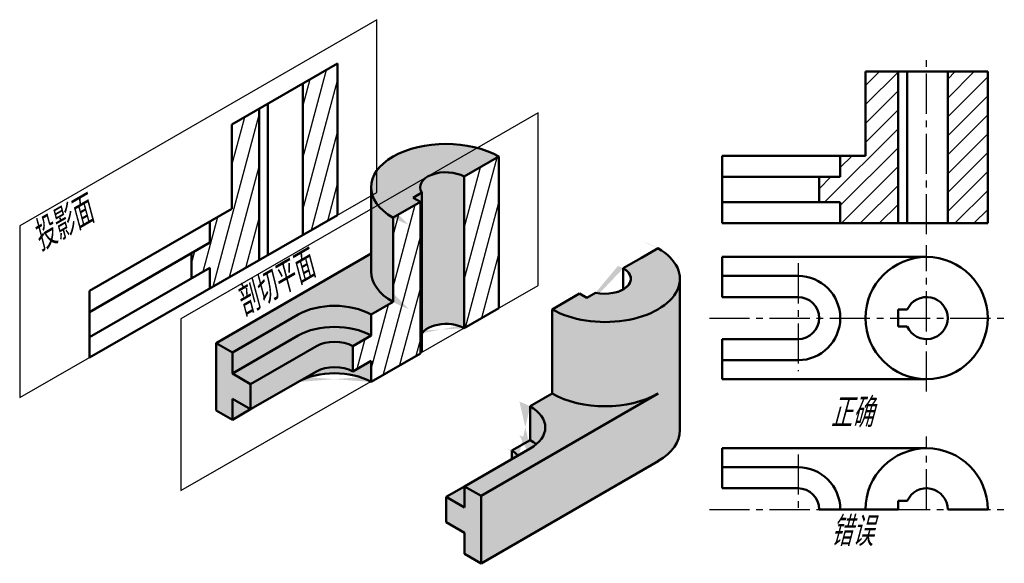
# Model space of a CAD drawing. Header units: millimetres. Extents: x 1105 to 1221, y 133 to 198.
import ezdxf

# ---------------------------------------------------------------- set-up
doc = ezdxf.new("R2010")
doc.units = ezdxf.units.MM
doc.header["$LTSCALE"] = 0.5
doc.linetypes.add('CENTER2', pattern=[28.575, 19.05, -3.175, 3.175, -3.175])
doc.layers.add('剖面线层', color=7, linetype='Continuous')
doc.layers.add('细实线层', color=7, linetype='Continuous')
for name, color, linetype, lineweight in [('文字层', 227, 'Continuous', 20), ('点画线层', 3, 'CENTER2', 25), ('粗实线层', 7, 'Continuous', 50)]:
    doc.layers.add(name, color=color, linetype=linetype, lineweight=lineweight)
doc.styles.add('工程斜体', font='gbeitc.shx', dxfattribs={"bigfont": 'gbcbig.shx'})

msp = doc.modelspace()

# ---------------------------------------------------------------- hatches: boundary and pattern name
at = {"layer": '剖面线层', "ltscale": 0.5}
h = msp.add_hatch(dxfattribs=at)
h.set_pattern_fill('ANSI31', scale=0.5, angle=30, style=0)
h.paths.add_polyline_path([(1152.21, 176.31), (1148.96, 174.44), (1148.96, 164.44), (1146.36, 162.94), (1146.36, 160.44), (1144.2, 159.19), (1144.2, 156.19), (1146.36, 157.44), (1146.36, 155), (1152.21, 158.36), (1152.21, 166.31)])
h.paths.add_polyline_path([(1161.52, 171.69), (1161.52, 181.69), (1157.41, 179.31), (1157.41, 169.31), (1157.41, 161.34), (1161.52, 163.7)])
h.paths.add_polyline_path([(1133.08, 177.36), (1133.08, 187.36), (1129.83, 185.49), (1129.83, 175.49), (1127.23, 173.99), (1127.23, 171.49), (1125.06, 170.24), (1125.06, 167.24), (1127.23, 168.49), (1127.23, 166.05), (1133.08, 169.4)])
h.paths.add_polyline_path([(1142.39, 192.74), (1138.27, 190.36), (1138.27, 172.39), (1142.39, 174.75)])
h = msp.add_hatch(dxfattribs=at)
h.set_pattern_fill('ANSI31', scale=0.5, style=0)
h.set_pattern_definition([(45, (-33.1115, 18.3813), (-1.122532, 1.122532), [])])
h.paths.add_polyline_path([(1208.88, 191.77), (1205.02, 191.77), (1205.02, 181.77), (1202.02, 181.77), (1202.02, 179.27), (1199.52, 179.27), (1199.52, 176.27), (1202.02, 176.27), (1202.02, 173.77), (1208.88, 173.77)])
h.paths.add_polyline_path([(1214.77, 173.77), (1219.52, 173.77), (1219.52, 181.77), (1219.52, 191.77), (1214.77, 191.77)])
at = {"layer": '粗实线层', "ltscale": 0.5}
h = msp.add_hatch(color=256, dxfattribs=at)
h.set_gradient(color1=(0, 0, 255), one_color=1, tint=1)
edge = h.paths.add_edge_path()
edge.add_ellipse((1155.24, 178.06), major_axis=(-8.88, 0), ratio=0.57735, start_angle=225, end_angle=405)
edge.add_line((1148.96, 174.44), (1152.21, 176.31))
edge.add_line((1152.21, 176.31), (1151.34, 176.81))
edge.add_line((1151.34, 176.81), (1152.39, 177.42))
edge.add_ellipse((1155.24, 178.06), major_axis=(-3.06, 0), ratio=0.57735, start_angle=225, end_angle=381.4218, ccw=False)
edge.add_line((1157.41, 179.31), (1161.52, 181.69))
edge = h.paths.add_edge_path()
edge.add_line((1127.96, 159.56), (1129.91, 158.44))
edge.add_line((1129.91, 158.44), (1137.7, 162.94))
edge.add_ellipse((1142.03, 160.44), major_axis=(-6.12, 0), ratio=0.57735, start_angle=225, end_angle=315, ccw=False)
edge.add_line((1146.36, 162.94), (1148.96, 164.44))
edge.add_ellipse((1155.24, 168.06), major_axis=(-8.88, 0), ratio=0.57735, start_angle=360, end_angle=405, ccw=False)
edge.add_line((1146.36, 168.06), (1146.36, 170.19))
edge.add_line((1146.36, 170.19), (1127.96, 159.56))
edge = h.paths.add_edge_path()
edge.add_ellipse((1142.03, 157.94), major_axis=(-3.06, 0), ratio=0.57735, start_angle=225, end_angle=315, ccw=False)
edge.add_line((1144.2, 159.19), (1146.36, 160.44))
edge.add_ellipse((1142.03, 157.94), major_axis=(-6.12, 0), ratio=0.57735, start_angle=225, end_angle=315)
edge.add_line((1137.7, 160.44), (1129.91, 155.94))
edge.add_line((1129.91, 155.94), (1132.07, 154.69))
edge.add_line((1132.07, 154.69), (1139.87, 159.19))
h = msp.add_hatch(color=256, dxfattribs=at)
h.set_gradient(color1=(0, 0, 255), one_color=1, tint=1, name='INVCURVED')
edge = h.paths.add_edge_path()
edge.add_ellipse((1155.24, 160.06), major_axis=(-3.06, 0), ratio=0.57735, start_angle=225, end_angle=338.5782, ccw=False)
edge.add_line((1157.41, 161.31), (1157.41, 169.31))
edge.add_line((1157.41, 169.31), (1157.41, 179.31))
edge.add_ellipse((1155.24, 178.06), major_axis=(-3.06, 0), ratio=0.57735, start_angle=225, end_angle=381.4218)
edge.add_line((1152.39, 177.42), (1152.39, 160.71))
edge = h.paths.add_edge_path()
edge.add_line((1152.21, 176.31), (1152.21, 166.31))
edge.add_line((1152.21, 166.31), (1152.21, 160.31))
edge.add_ellipse((1155.24, 160.06), major_axis=(-3.06, 0), ratio=0.57735, start_angle=338.5782, end_angle=351.8699, ccw=False)
edge.add_line((1152.39, 160.71), (1152.39, 177.42))
edge.add_line((1152.39, 177.42), (1151.34, 176.81))
edge.add_line((1151.34, 176.81), (1152.21, 176.31))
edge = h.paths.add_edge_path()
edge.add_ellipse((1142.03, 160.44), major_axis=(-6.12, 0), ratio=0.57735, start_angle=225, end_angle=315)
edge.add_line((1137.7, 162.94), (1129.91, 158.44))
edge.add_line((1129.91, 158.44), (1129.91, 155.94))
edge.add_line((1129.91, 155.94), (1137.7, 160.44))
edge.add_ellipse((1142.03, 157.94), major_axis=(-6.12, 0), ratio=0.57735, start_angle=225, end_angle=315, ccw=False)
edge.add_line((1146.36, 160.44), (1146.36, 162.94))
edge = h.paths.add_edge_path()
edge.add_ellipse((1142.03, 154.94), major_axis=(-3.06, 0), ratio=0.57735, start_angle=225, end_angle=315)
edge.add_line((1139.87, 156.19), (1137.7, 154.94))
edge.add_ellipse((1142.03, 152.44), major_axis=(-6.12, 0), ratio=0.57735, start_angle=225, end_angle=315, ccw=False)
edge.add_line((1146.36, 154.94), (1146.36, 157.44))
edge.add_line((1146.36, 157.44), (1144.2, 156.19))
h.paths.add_polyline_path([(1129.91, 152.94), (1129.91, 150.44), (1132.07, 151.69)])
edge = h.paths.add_edge_path()
edge.add_ellipse((1155.24, 168.06), major_axis=(-8.88, 0), ratio=0.57735, start_angle=360, end_angle=405)
edge.add_line((1148.96, 164.44), (1148.96, 174.44))
edge.add_ellipse((1155.24, 178.06), major_axis=(-8.88, 0), ratio=0.57735, start_angle=360, end_angle=405, ccw=False)
edge.add_line((1146.36, 178.06), (1146.36, 168.06))
h = msp.add_hatch(color=256, dxfattribs=at)
h.set_gradient(color1=(0, 0, 255), one_color=1, tint=1, name='CYLINDER')
edge = h.paths.add_edge_path()
edge.add_ellipse((1174.12, 167.18), major_axis=(-3.06, 0), ratio=0.57735, start_angle=68.5782, end_angle=225, ccw=False)
edge.add_line((1173, 165.53), (1171.95, 164.93))
edge.add_line((1171.95, 164.93), (1171.09, 165.43))
edge.add_line((1171.09, 165.43), (1167.84, 163.55))
edge.add_ellipse((1174.12, 167.18), major_axis=(-8.88, 0), ratio=0.57735, start_angle=45, end_angle=225)
edge.add_line((1180.4, 170.8), (1178.45, 169.68))
edge.add_line((1178.45, 169.68), (1176.28, 168.43))
edge = h.paths.add_edge_path()
edge.add_ellipse((1174.12, 157.18), major_axis=(-8.88, 0), ratio=0.57735, start_angle=45, end_angle=135, ccw=False)
edge.add_line((1167.84, 153.55), (1165.23, 152.05))
edge.add_ellipse((1160.91, 149.54), major_axis=(-6.12, 0), ratio=0.57735, start_angle=134.9109, end_angle=225.1601, ccw=False)
edge.add_line((1165.24, 147.04), (1157.45, 142.55))
edge.add_line((1157.45, 142.55), (1159.4, 141.43))
edge.add_line((1159.4, 141.43), (1180.4, 153.55))
edge = h.paths.add_edge_path(flags=17)
edge.add_ellipse((1160.91, 145.54), major_axis=(-3.06, 0), ratio=0.57735, start_angle=201.4881, end_angle=225.3201, ccw=False)
edge.add_line((1163.76, 146.19), (1165.24, 147.04))
edge.add_ellipse((1160.91, 149.54), major_axis=(-6.12, 0), ratio=0.57735, start_angle=134.9109, end_angle=145.5501)
edge.add_ellipse((1160.91, 145.54), major_axis=(-6.12, 0), ratio=0.57735, start_angle=214.4499, end_angle=225.1601)
edge.add_line((1165.23, 148.05), (1163.07, 146.8))
h = msp.add_hatch(color=256, dxfattribs=at)
h.set_gradient(color1=(0, 0, 255), one_color=1, tint=1)
edge = h.paths.add_edge_path()
edge.add_ellipse((1174.12, 149.16), major_axis=(-8.88, 0), ratio=0.57735, start_angle=135, end_angle=180.6529)
edge.add_line((1183, 149.22), (1183, 167.18))
edge.add_ellipse((1174.12, 167.18), major_axis=(-8.88, 0), ratio=0.57735, start_angle=45, end_angle=179.9979, ccw=False)
edge.add_line((1167.84, 163.55), (1167.84, 153.55))
edge.add_ellipse((1174.12, 157.18), major_axis=(-8.88, 0), ratio=0.57735, start_angle=45, end_angle=135)
edge.add_line((1180.4, 153.55), (1159.4, 141.43))
edge.add_line((1159.4, 141.43), (1159.4, 133.41))
edge.add_line((1159.4, 133.41), (1180.4, 145.54))
h = msp.add_hatch(color=256, dxfattribs=at)
h.set_gradient(color1=(0, 0, 255), one_color=1, tint=1, name='CURVED')
h.paths.add_polyline_path([(1127.96, 151.56), (1129.91, 150.44), (1129.91, 152.94), (1132.07, 151.69), (1132.07, 154.69), (1129.91, 155.94), (1129.91, 158.44), (1127.96, 159.56)])
h = msp.add_hatch(color=256, dxfattribs=at)
h.set_gradient(color1=(0, 0, 255), one_color=1, tint=1, name='INVCURVED')
edge = h.paths.add_edge_path()
edge.add_ellipse((1142.03, 154.94), major_axis=(-3.06, 0), ratio=0.57735, start_angle=225, end_angle=315, ccw=False)
edge.add_line((1144.2, 156.19), (1144.2, 159.19))
edge.add_ellipse((1142.03, 157.94), major_axis=(-3.06, 0), ratio=0.57735, start_angle=225, end_angle=315)
edge.add_line((1139.87, 159.19), (1132.07, 154.69))
edge.add_line((1132.07, 154.69), (1132.07, 151.69))
edge.add_line((1132.07, 151.69), (1139.87, 156.19))
h = msp.add_hatch(color=256, dxfattribs=at)
h.set_gradient(color1=(0, 0, 255), one_color=1, tint=1, name='HEMISPHERICAL')
edge = h.paths.add_edge_path()
edge.add_ellipse((1160.91, 149.54), major_axis=(-6.12, 0), ratio=0.57735, start_angle=145.5501, end_angle=225.1601)
edge.add_line((1165.23, 152.05), (1165.23, 148.05))
edge.add_ellipse((1160.91, 145.54), major_axis=(-6.12, 0), ratio=0.57735, start_angle=214.4499, end_angle=225.1601, ccw=False)
edge = h.paths.add_edge_path()
edge.add_ellipse((1160.91, 145.54), major_axis=(-3.06, 0), ratio=0.57735, start_angle=201.4881, end_angle=225.3201)
edge.add_line((1163.07, 146.8), (1163.07, 145.79))
edge.add_line((1163.07, 145.79), (1163.76, 146.19))
h = msp.add_hatch(color=256, dxfattribs=at)
h.set_gradient(color1=(0, 0, 255), one_color=1, tint=1)
h.paths.add_polyline_path([(1157.45, 140.05), (1155.28, 141.29), (1155.28, 138.29), (1157.45, 137.04), (1157.45, 134.54), (1159.4, 133.41), (1159.4, 141.43), (1157.46, 142.55), (1157.45, 142.54)])
h = msp.add_hatch(color=256, dxfattribs=at)
h.set_gradient(color1=(0, 0, 255), one_color=1, tint=1, name='CURVED')
h.paths.add_polyline_path([(1155.28, 141.29), (1157.45, 140.05), (1157.45, 142.54)])

# ---------------------------------------------------------------- linework, layer by layer
at = {"layer": '点画线层', "color": 7, "ltscale": 0.5}
for p, q in [((1212.27, 172.48), (1212.27, 193.86)), ((1212.27, 153.79), (1212.27, 171.16)), ((1197.02, 169.03), (1197.02, 156.23)), ((1186.5, 162.52), (1221.49, 162.52)), ((1212.27, 139.82), (1212.27, 148.47)), ((1197.02, 146.33), (1197.02, 139.82)), ((1186.5, 139.82), (1221.49, 139.82))]:
    msp.add_line(p, q, dxfattribs=at)
at = {"layer": '粗实线层', "color": 7, "ltscale": 0.5}
for p, q in [((1129.83, 185.49), (1142.39, 192.74)), ((1142.39, 192.74), (1142.39, 174.75)), ((1205.02, 181.77), (1205.02, 191.77)), ((1205.02, 191.77), (1219.52, 191.77)), ((1208.88, 173.77), (1208.88, 191.77)), ((1209.98, 173.77), (1209.98, 191.77)), ((1214.77, 173.77), (1214.77, 191.77)), ((1219.52, 181.77), (1219.52, 191.77)), ((1138.27, 172.39), (1138.27, 190.36)), ((1133.08, 177.36), (1133.08, 187.36)), ((1134.12, 187.97), (1134.12, 170)), ((1129.83, 185.49), (1129.83, 175.49)), ((1157.41, 179.31), (1161.52, 181.69)), ((1161.52, 181.69), (1161.52, 171.69)), ((1188.02, 181.77), (1188.02, 173.77)), ((1205.02, 181.77), (1188.02, 181.77)), ((1202.02, 181.77), (1202.02, 179.27)), ((1219.52, 173.77), (1219.52, 181.77)), ((1157.41, 169.31), (1157.41, 179.31)), ((1202.02, 179.27), (1188.02, 179.27)), ((1199.52, 176.27), (1199.52, 179.27)), ((1146.36, 168.06), (1146.36, 178.06)), ((1133.08, 177.36), (1133.08, 169.36)), ((1151.34, 176.81), (1152.39, 177.42)), ((1152.21, 176.31), (1151.34, 176.81)), ((1129.83, 175.49), (1112.94, 165.74)), ((1148.96, 174.44), (1152.21, 176.31)), ((1152.21, 166.31), (1152.21, 176.31)), ((1202.02, 176.27), (1188.02, 176.27)), ((1202.02, 173.77), (1202.02, 176.27)), ((1142.39, 174.74), (1112.94, 157.84)), ((1148.96, 174.44), (1148.96, 164.44)), ((1127.23, 173.99), (1127.23, 171.49)), ((1188.02, 173.77), (1219.52, 173.77)), ((1127.23, 171.49), (1112.94, 163.24)), ((1161.52, 163.69), (1161.52, 171.69)), ((1178.45, 169.68), (1180.4, 170.8)), ((1125.06, 170.24), (1125.06, 167.24)), ((1127.96, 159.56), (1146.36, 170.19)), ((1178.45, 169.68), (1176.28, 168.43)), ((1188.02, 169.77), (1212.27, 169.77)), ((1188.02, 169.77), (1188.02, 165.02)), ((1112.94, 160.24), (1127.23, 168.49)), ((1127.23, 168.49), (1127.23, 165.99)), ((1157.41, 161.31), (1157.41, 169.31)), ((1176.28, 168.43), (1176.28, 165.93)), ((1183, 167.18), (1183, 149.22)), ((1197.02, 167.52), (1188.02, 167.52)), ((1152.21, 166.31), (1152.21, 158.31)), ((1157.41, 166.81), (1157.41, 161.31)), ((1112.94, 165.74), (1112.94, 157.84)), ((1171.09, 165.43), (1167.84, 163.55)), ((1171.09, 165.43), (1171.95, 164.93)), ((1171.95, 164.93), (1173, 165.53)), ((1197.02, 165.02), (1188.02, 165.02)), ((1148.96, 164.44), (1146.36, 162.94)), ((1161.52, 163.69), (1157.41, 161.31)), ((1167.84, 163.55), (1167.84, 153.55)), ((1129.91, 158.44), (1137.7, 162.94)), ((1146.36, 162.94), (1146.36, 160.44)), ((1208.88, 162.52), (1208.88, 163.52)), ((1208.88, 163.52), (1209.98, 163.52)), ((1208.88, 162.52), (1208.88, 161.52)), ((1208.88, 161.52), (1209.98, 161.52)), ((1129.91, 155.94), (1137.7, 160.44)), ((1146.36, 160.44), (1144.2, 159.19)), ((1129.91, 158.44), (1127.96, 159.56)), ((1127.96, 159.56), (1127.96, 151.56)), ((1132.07, 154.69), (1139.87, 159.19)), ((1144.2, 159.19), (1144.2, 156.19)), ((1188.02, 160.02), (1188.02, 155.27)), ((1197.02, 160.02), (1188.02, 160.02)), ((1129.91, 158.44), (1129.91, 155.94)), ((1152.21, 158.31), (1146.36, 154.94)), ((1144.2, 156.19), (1146.36, 157.44)), ((1146.36, 157.44), (1146.36, 154.94)), ((1197.02, 157.52), (1188.02, 157.52)), ((1132.07, 154.69), (1129.91, 155.94)), ((1132.07, 151.69), (1139.87, 156.19)), ((1132.07, 154.69), (1132.07, 151.69)), ((1188.02, 155.27), (1212.27, 155.27)), ((1159.4, 141.43), (1180.4, 153.55)), ((1165.23, 152.05), (1167.84, 153.55)), ((1129.91, 150.44), (1129.91, 152.94)), ((1132.07, 151.69), (1129.91, 152.94)), ((1165.23, 152.05), (1165.23, 148.05)), ((1127.96, 151.56), (1129.91, 150.44)), ((1129.91, 150.44), (1132.07, 151.69)), ((1165.23, 148.05), (1163.07, 146.8)), ((1157.45, 142.55), (1165.24, 147.04)), ((1163.07, 146.8), (1163.07, 145.79)), ((1188.02, 147.07), (1212.27, 147.07)), ((1188.02, 147.07), (1188.02, 142.32)), ((1159.4, 133.41), (1180.4, 145.54)), ((1197.02, 144.82), (1188.02, 144.82)), ((1155.28, 141.29), (1157.45, 142.55)), ((1157.45, 142.55), (1159.4, 141.43)), ((1157.45, 142.55), (1157.45, 140.05)), ((1159.4, 141.43), (1159.4, 133.41)), ((1197.02, 142.32), (1188.02, 142.32)), ((1157.45, 140.05), (1155.28, 141.29)), ((1155.28, 141.29), (1155.28, 138.29)), ((1208.88, 139.82), (1208.88, 140.82)), ((1208.88, 140.82), (1209.98, 140.82)), ((1155.28, 138.29), (1155.28, 139.8)), ((1208.88, 139.82), (1199.52, 139.82)), ((1219.52, 139.82), (1214.77, 139.82)), ((1155.28, 138.29), (1157.45, 137.04)), ((1157.45, 137.04), (1157.45, 134.54)), ((1159.4, 133.41), (1157.45, 134.54))]:
    msp.add_line(p, q, dxfattribs=at)
at = {"layer": '粗实线层', "ltscale": 0.5}
msp.add_line((1152.39, 177.42), (1152.39, 158.46), dxfattribs=at)
at = {"layer": '粗实线层', "color": 7, "ltscale": 0.5}
msp.add_circle((1212.27, 162.52), 7.25, dxfattribs=at)
for centre, radius, start, end in [((1197.02, 162.52), 5, 270, 90), ((1197.02, 162.52), 2.5, 270, 90), ((1212.27, 162.52), 2.5, 203.5782, 156.4218), ((1212.27, 139.82), 7.25, 0, 180), ((1197.02, 139.82), 5, 0, 90), ((1197.02, 139.82), 2.5, 0, 90), ((1212.27, 139.82), 2.5, 0, 156.4218)]:
    msp.add_arc(centre, radius, start, end, dxfattribs=at)
for centre, major_axis, start_param, end_param in [((1155.24, 178.06), (-8.88, 0), 3.926991, 7.068583), ((1155.24, 178.06), (-3.06, 0), 3.926991, 6.657067), ((1174.12, 167.18), (-8.88, 0), 0.785398, 3.926991), ((1174.12, 167.18), (-3.06, 0), 1.196915, 3.926991), ((1174.12, 167.18), (-3.06, 0), 1.832892, 3.926991), ((1155.24, 168.06), (-8.88, 0), 6.283185, 7.068583), ((1142.03, 160.44), (-6.12, 0), 3.926991, 5.497787), ((1142.03, 157.94), (-6.12, 0), 3.926991, 5.497787), ((1155.24, 160.06), (-3.06, 0), 3.926991, 6.141288), ((1142.03, 157.94), (-3.06, 0), 3.926991, 5.497787), ((1142.03, 154.94), (-3.06, 0), 3.926991, 5.497787), ((1142.03, 152.44), (-6.12, 0), 3.926991, 5.497787), ((1174.12, 157.18), (-8.88, 0), 0.785398, 2.356194), ((1160.91, 149.54), (-6.12, 0), 2.354639, 3.929784), ((1174.12, 149.16), (-8.88, 0), 2.356194, 3.152988), ((1160.91, 145.54), (-6.12, 0), 3.742857, 3.929784), ((1160.91, 145.54), (-3.06, 0), 3.51663, 3.932578)]:
    msp.add_ellipse(centre, major_axis=major_axis, ratio=0.57735, start_param=start_param, end_param=end_param, dxfattribs=at)
at = {"layer": '细实线层', "color": 7, "ltscale": 0.5}
for p, q in [((1147.03, 197.93), (1104.67, 173.48)), ((1147.03, 177.42), (1147.03, 197.93)), ((1166.17, 186.89), (1123.8, 162.43)), ((1166.17, 166.37), (1166.17, 186.89)), ((1104.67, 153.09), (1147.03, 177.42)), ((1104.67, 173.48), (1104.67, 153.09)), ((1123.8, 142.04), (1166.17, 166.37)), ((1123.8, 162.43), (1123.8, 142.04))]:
    msp.add_line(p, q, dxfattribs=at)

# ---------------------------------------------------------------- texts
at = {"layer": '文字层', "color": 7, "ltscale": 0.5, "char_height": 3.5, "width": 16.7152, "attachment_point": 1, "rotation": 30, "style": '工程斜体'}
for s, insert in [('投影面', (1105.49, 173.27)), ('剖切平面', (1129.59, 165.51))]:
    msp.add_mtext(s, dxfattribs=dict(at, insert=insert))
at = {"layer": '文字层', "color": 7, "ltscale": 0.5, "char_height": 3.5, "width": 5.9042, "attachment_point": 1, "style": '工程斜体'}
for s, insert in [('正确', (1200.85, 153.04)), ('错误', (1200.85, 138.96))]:
    msp.add_mtext(s, dxfattribs=dict(at, insert=insert))

doc.saveas('drawing.dxf')
